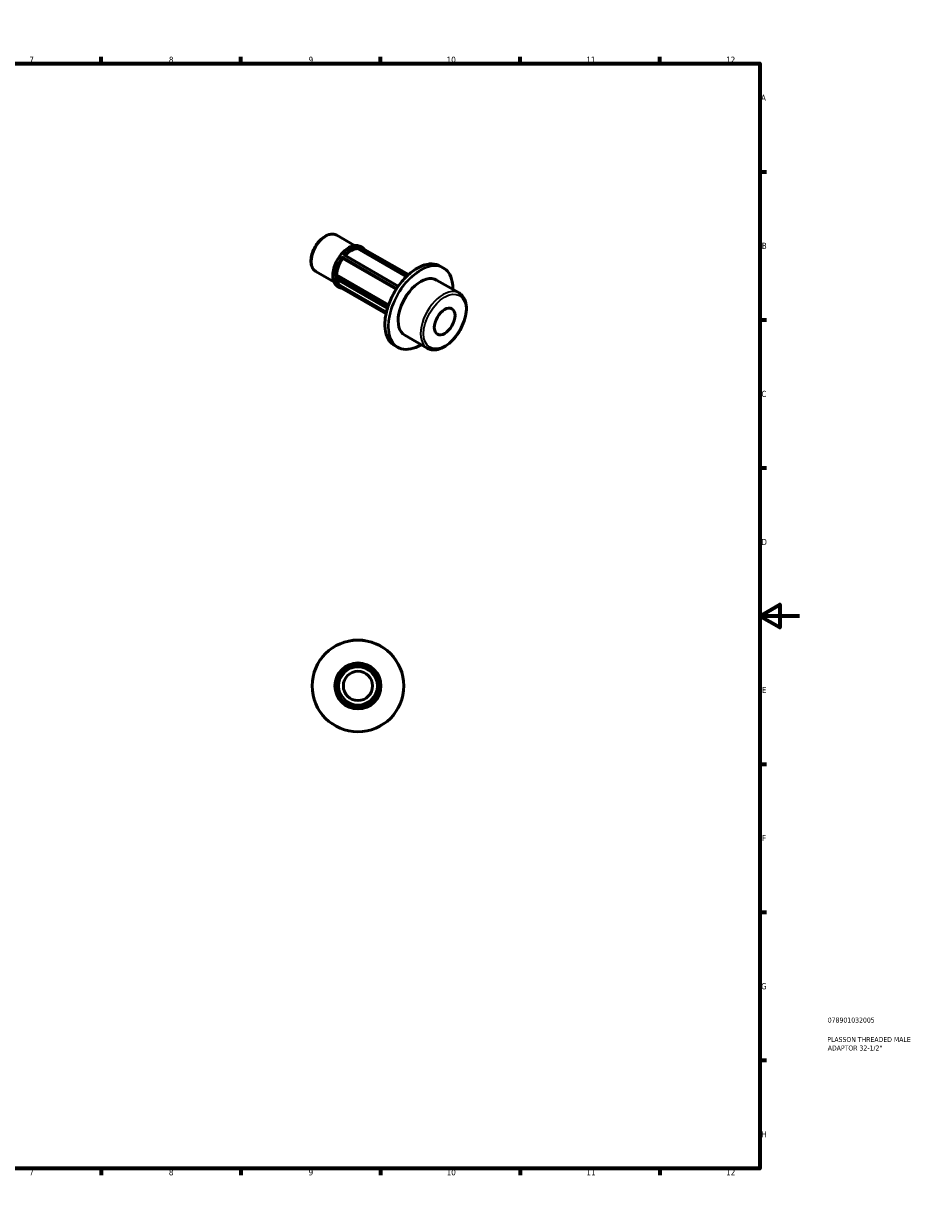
# Model space of a CAD drawing. Header units: millimetres. Extents: x 0 to 898, y 0 to 594.
# Tile 2 of 2: x 452 to 898, y 0 to 594. Entities that reach past the tile are written whole.
import ezdxf

# ---------------------------------------------------------------- set-up
doc = ezdxf.new("R2010")
doc.units = ezdxf.units.MM
for name, color, linetype, lineweight in [('Border (ANSI)', 7, 'Continuous', 70), ('Title (ISO)', 7, 'Continuous', 50), ('Visible (ANSI)', 7, 'Continuous', 50), ('Visible Narrow (ANSI)', 7, 'Continuous', 35)]:
    doc.layers.add(name, color=color, linetype=linetype, lineweight=lineweight)
doc.styles.add('Note Text (ANSI)', font='tahoma.ttf')
doc.styles.add('Note Text (ISO)', font='tahoma.ttf')

# ---------------------------------------------------------------- blocks, each defined once
blk = doc.blocks.new('Borders Default Border')
at = {"layer": 'Border (ANSI)'}
for p, q in [((70.08, 574), (70.08, 577.45)), ((140.17, 574), (140.17, 577.45)), ((210.25, 574), (210.25, 577.45)), ((280.33, 574), (280.33, 577.45)), ((350.42, 574), (350.42, 577.45)), ((490.58, 574), (490.58, 577.45)), ((560.67, 574), (560.67, 577.45)), ((630.75, 574), (630.75, 577.45)), ((700.83, 574), (700.83, 577.45)), ((770.92, 574), (770.92, 577.45)), ((20, 519.75), (16.55, 519.75)), ((821, 519.75), (824.45, 519.75)), ((20, 445.5), (16.55, 445.5)), ((821, 445.5), (824.45, 445.5)), ((20, 371.25), (16.55, 371.25)), ((821, 371.25), (824.45, 371.25)), ((20, 222.75), (16.55, 222.75)), ((821, 222.75), (824.45, 222.75)), ((20, 148.5), (16.55, 148.5)), ((821, 148.5), (824.45, 148.5)), ((20, 74.25), (16.55, 74.25)), ((821, 74.25), (824.45, 74.25)), ((70.08, 20), (70.08, 16.55)), ((140.17, 20), (140.17, 16.55)), ((210.25, 20), (210.25, 16.55)), ((280.33, 20), (280.33, 16.55)), ((350.42, 20), (350.42, 16.55)), ((490.58, 20), (490.58, 16.55)), ((560.67, 20), (560.67, 16.55)), ((630.75, 20), (630.75, 16.55)), ((700.83, 20), (700.83, 16.55)), ((770.92, 20), (770.92, 16.55))]:
    blk.add_line(p, q, dxfattribs=at)
at = {"layer": 'Border (ANSI)', "flags": 128}
for points in [[(420.5, 594), (420.5, 574), (414.73, 584), (426.27, 584), (420.5, 574)], [(20, 20), (20, 574), (821, 574), (821, 20), (20, 20)], [(0, 297), (20, 297), (10, 302.77), (10, 291.23), (20, 297)], [(841, 297), (821, 297), (831, 302.77), (831, 291.23), (821, 297)], [(420.5, 0), (420.5, 20), (414.73, 10), (426.27, 10), (420.5, 20)]]:
    blk.add_lwpolyline(points, dxfattribs=at)
at = {"layer": 'Border (ANSI)', "attachment_point": 7, "style": 'Note Text (ANSI)'}
for s, insert, char_height in [('1', (34.35, 574.4), 3.05), ('2', (104.2, 574.4), 3.05), ('3', (174.26, 574.34), 3.05), ('4', (244.23, 574.4), 3.05), ('5', (314.48, 574.34), 3.05), ('6', (384.49, 574.34), 3.05), ('7', (454.6, 574.4), 3.05), ('8', (524.63, 574.33), 3.05), ('9', (594.7, 574.34), 3.05), ('10', (663.96, 574.34), 3.048), ('11', (734.04, 574.4), 3.048), ('12', (804.13, 574.4), 3.048), ('A', (16.78, 555.35), 3.05), ('A', (821.63, 555.35), 3.05), ('B', (17.15, 481.1), 3.05), ('B', (821.99, 481.1), 3.05), ('C', (16.95, 406.8), 3.05), ('C', (821.8, 406.8), 3.05), ('D', (16.96, 332.6), 3.05), ('D', (821.81, 332.6), 3.05), ('E', (17.21, 258.35), 3.05), ('E', (822.05, 258.35), 3.05), ('F', (17.29, 184.1), 3.05), ('F', (822.14, 184.1), 3.05), ('G', (16.81, 109.79), 3.05), ('G', (821.66, 109.79), 3.05), ('H', (16.97, 35.6), 3.05), ('H', (821.81, 35.6), 3.05), ('1', (34.35, 16.55), 3.05), ('2', (104.2, 16.55), 3.05), ('3', (174.26, 16.49), 3.05), ('4', (244.23, 16.55), 3.05), ('5', (314.48, 16.49), 3.05), ('6', (384.49, 16.49), 3.05), ('7', (454.6, 16.55), 3.05), ('8', (524.63, 16.48), 3.05), ('9', (594.7, 16.49), 3.05), ('10', (663.96, 16.49), 3.048), ('11', (734.04, 16.55), 3.048), ('12', (804.13, 16.55), 3.048)]:
    blk.add_mtext(s, dxfattribs=dict(at, insert=insert, char_height=char_height))
blk = doc.blocks.new('Title Blocks ISO')
at = {"layer": 'Title (ISO)', "color": 232, "true_color": 0xca0064, "style": 'Note Text (ISO)'}
for tag, p in [('PART_NUMBER_001', (34.08, 73.13)), ('DESCRIPTION_001', (33.84, 63.4)), ('DESCRIPTION_002', (34.09, 59.12))]:
    blk.add_attdef(tag, p, '', height=2.5, dxfattribs=at)

msp = doc.modelspace()

# ---------------------------------------------------------------- linework, layer by layer
at = {"layer": 'Visible (ANSI)'}
for p, q in [((608.812, 487.944), (617.794, 482.771)), ((619.244, 481.244), (619.541, 482.01)), ((643.722, 467.148), (619.244, 481.244)), ((620.431, 482.19), (644.795, 468.159)), ((620.763, 482.271), (621.668, 481.749)), ((611.859, 476.306), (611.562, 476.73)), ((638.667, 460.869), (611.859, 476.306)), ((612.552, 478.04), (639.705, 462.404)), ((598.354, 469.784), (607.337, 464.612)), ((660.748, 472.486), (662.255, 471.618)), ((607.922, 466.409), (634.211, 451.27)), ((608.086, 467.766), (608.68, 468.109)), ((608.68, 468.109), (634.803, 453.065)), ((658.91, 465.467), (670.19, 458.971)), ((609.26, 462.295), (610.165, 461.774)), ((610.836, 462.596), (633.713, 449.423)), ((611.464, 461.297), (633.527, 448.592)), ((611.562, 461.436), (611.797, 462.043)), ((642.941, 437.736), (654.221, 431.24)), ((637.793, 432.623), (639.299, 431.755))]:
    msp.add_line(p, q, dxfattribs=at)
for radius in [23, 11.525, 10.477, 7.334]:
    msp.add_circle((619.464, 261.927), radius, dxfattribs=at)
for centre, major_axis, start_param, end_param in [((616.065, 471.676), (5.229, 9.08), 0.3399513, 1.2035659), ((616.065, 471.676), (-5.229, -9.08), 4.5287415, 5.4157679), ((616.065, 471.676), (-5.229, -9.08), 5.6799921, 6.2831853), ((650.925, 451.601), (7.985, 13.865), 0, 3.1415927)]:
    msp.add_ellipse(centre, major_axis=major_axis, ratio=0.5780931, start_param=start_param, end_param=end_param, dxfattribs=at)
msp.add_ellipse((662.946, 444.679), major_axis=(-3.66, -6.356), ratio=0.5780931, dxfattribs=at)
for points, knots in [([(608.812, 487.944), (608.246, 488.269), (607.605, 488.459), (606.221, 488.565), (605.474, 488.462), (603.899, 487.964), (603.07, 487.537), (601.451, 486.404), (600.661, 485.689), (599.216, 484.062), (598.559, 483.151), (597.434, 481.22), (596.966, 480.202), (596.261, 478.148), (596.026, 477.113), (595.822, 475.114), (595.855, 474.151), (596.22, 472.41), (596.545, 471.625), (597.389, 470.489), (597.839, 470.081), (598.354, 469.784)], [5.4997209, 5.4997209, 5.4997209, 5.4997209, 5.7692038, 5.7692038, 6.061863, 6.061863, 6.3900213, 6.3900213, 6.727103, 6.727103, 7.061754, 7.061754, 7.3950061, 7.3950061, 7.729515, 7.729515, 8.066545, 8.066545, 8.3956026, 8.3956026, 8.6413135, 8.6413135, 8.6413135, 8.6413135]), ([(620.763, 482.271), (620.147, 482.625), (619.435, 482.813), (617.888, 482.841), (617.05, 482.674), (615.324, 481.999), (614.436, 481.483), (612.711, 480.159), (611.874, 479.35), (610.335, 477.521), (609.634, 476.502), (608.435, 474.356), (607.938, 473.23), (607.199, 470.983), (606.956, 469.862), (606.753, 467.735), (606.793, 466.729), (607.156, 464.938), (607.479, 464.151), (608.296, 463.005), (608.744, 462.592), (609.26, 462.295)], [5.4997209, 5.4997209, 5.4997209, 5.4997209, 5.8086362, 5.8086362, 6.1250068, 6.1250068, 6.4475238, 6.4475238, 6.7705055, 6.7705055, 7.0929713, 7.0929713, 7.4152411, 7.4152411, 7.7377675, 7.7377675, 8.0608057, 8.0608057, 8.3829441, 8.3829441, 8.6413135, 8.6413135, 8.6413135, 8.6413135]), ([(619.546, 482.023), (619.552, 482.042), (619.558, 482.061), (619.569, 482.102), (619.574, 482.124), (619.584, 482.171), (619.588, 482.195), (619.593, 482.231), (619.594, 482.245), (619.595, 482.269), (619.595, 482.279), (619.593, 482.287), (619.593, 482.287), (619.593, 482.288)], [-0.03867886, -0.03867886, -0.03867886, -0.03867886, -0.032649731, -0.032649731, -0.025445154, -0.025445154, -0.015622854, -0.015622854, -0.007952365, -0.007952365, 0, 0, 0.000290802, 0.000290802, 0.000290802, 0.000290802]), ([(620.377, 482.216), (620.378, 482.215), (620.379, 482.215), (620.398, 482.208), (620.414, 482.199), (620.431, 482.19)], [-0.0944133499, -0.0944133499, -0.0944133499, -0.0944133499, -0.0940567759, -0.0940567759, -0.0870619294, -0.0870619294, -0.0870619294, -0.0870619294]), ([(622.732, 480.865), (622.646, 480.964), (622.557, 481.059), (622.221, 481.383), (621.955, 481.584), (621.668, 481.749)], [5.30060352, 5.30060352, 5.30060352, 5.30060352, 5.3558765, 5.3558765, 5.49972085, 5.49972085, 5.49972085, 5.49972085]), ([(611.557, 476.737), (611.549, 476.748), (611.541, 476.761), (611.524, 476.796), (611.515, 476.817), (611.497, 476.869), (611.488, 476.901), (611.475, 476.957), (611.47, 476.982), (611.462, 477.03), (611.459, 477.053), (611.456, 477.077), (611.456, 477.078), (611.456, 477.078)], [-0.03867886, -0.03867886, -0.03867886, -0.03867886, -0.032649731, -0.032649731, -0.025445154, -0.025445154, -0.015622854, -0.015622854, -0.007952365, -0.007952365, 0, 0, 0.000290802, 0.000290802, 0.000290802, 0.000290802]), ([(612.24, 478.053), (612.241, 478.054), (612.242, 478.054), (612.272, 478.061), (612.302, 478.066), (612.362, 478.072), (612.391, 478.073), (612.45, 478.07), (612.48, 478.066), (612.523, 478.054), (612.539, 478.048), (612.552, 478.04)], [-0.09441335, -0.09441335, -0.09441335, -0.09441335, -0.094056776, -0.094056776, -0.082800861, -0.082800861, -0.072065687, -0.072065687, -0.060835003, -0.060835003, -0.053651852, -0.053651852, -0.053651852, -0.053651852]), ([(660.748, 472.486), (659.519, 473.194), (658.097, 473.563), (655.001, 473.595), (653.326, 473.249), (649.887, 471.873), (648.123, 470.836), (644.693, 468.179), (643.029, 466.558), (639.968, 462.9), (638.572, 460.862), (636.188, 456.576), (635.201, 454.328), (633.733, 449.845), (633.254, 447.612), (632.853, 443.383), (632.933, 441.388), (633.649, 437.841), (634.286, 436.288), (635.893, 434.024), (636.776, 433.208), (637.793, 432.623)], [5.4997209, 5.4997209, 5.4997209, 5.4997209, 5.8140419, 5.8140419, 6.132337, 6.132337, 6.453638, 6.453638, 6.7751223, 6.7751223, 7.0963475, 7.0963475, 7.4174777, 7.4174777, 7.7387379, 7.7387379, 8.0602568, 8.0602568, 8.381352, 8.381352, 8.6413135, 8.6413135, 8.6413135, 8.6413135]), ([(667.101, 460.75), (667.115, 462.123), (666.999, 463.426), (666.398, 466.4), (665.762, 467.953), (664.155, 470.217), (663.272, 471.033), (662.255, 471.618)], [4.70088186, 4.70088186, 4.70088186, 4.70088186, 4.91866412, 4.91866412, 5.23975936, 5.23975936, 5.49972085, 5.49972085, 5.49972085, 5.49972085]), ([(607.78, 467.599), (607.78, 467.599), (607.781, 467.6), (607.798, 467.61), (607.816, 467.62), (607.857, 467.643), (607.878, 467.655), (607.926, 467.682), (607.952, 467.696), (607.998, 467.721), (608.019, 467.731), (608.051, 467.748), (608.064, 467.755), (608.076, 467.761)], [-0.09441335, -0.09441335, -0.09441335, -0.09441335, -0.094056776, -0.094056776, -0.082800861, -0.082800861, -0.072065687, -0.072065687, -0.060835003, -0.060835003, -0.05243373, -0.05243373, -0.046623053, -0.046623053, -0.046623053, -0.046623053]), ([(607.922, 466.409), (607.908, 466.416), (607.896, 466.425), (607.864, 466.45), (607.846, 466.467), (607.811, 466.506), (607.795, 466.527), (607.781, 466.55), (607.78, 466.551), (607.78, 466.552)], [-0.020410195, -0.020410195, -0.020410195, -0.020410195, -0.015622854, -0.015622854, -0.007952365, -0.007952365, 0, 0, 0.000290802, 0.000290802, 0.000290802, 0.000290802]), ([(610.165, 461.774), (610.245, 461.728), (610.326, 461.685), (610.491, 461.604), (610.575, 461.567), (610.746, 461.498), (610.833, 461.466), (611.009, 461.408), (611.099, 461.382), (611.28, 461.335), (611.372, 461.315), (611.465, 461.297)], [2.3581282, 2.3581282, 2.3581282, 2.3581282, 2.39799628, 2.39799628, 2.43786435, 2.43786435, 2.47773243, 2.47773243, 2.5176005, 2.5176005, 2.55746858, 2.55746858, 2.55746858, 2.55746858]), ([(611.465, 461.297), (611.466, 461.297), (611.467, 461.297), (611.473, 461.297), (611.479, 461.3), (611.494, 461.314), (611.503, 461.326), (611.521, 461.353), (611.529, 461.368), (611.544, 461.397), (611.551, 461.41), (611.557, 461.424)], [-0.084541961, -0.084541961, -0.084541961, -0.084541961, -0.082800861, -0.082800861, -0.072065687, -0.072065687, -0.060835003, -0.060835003, -0.05243373, -0.05243373, -0.046623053, -0.046623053, -0.046623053, -0.046623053]), ([(654.221, 431.24), (655.079, 430.746), (656.059, 430.468), (658.185, 430.352), (659.337, 430.54), (661.741, 431.374), (662.995, 432.054), (665.438, 433.834), (666.624, 434.939), (668.8, 437.447), (669.791, 438.849), (671.485, 441.809), (672.19, 443.367), (673.245, 446.497), (673.594, 448.068), (673.893, 451.078), (673.841, 452.517), (673.307, 455.105), (672.83, 456.259), (671.606, 457.933), (670.947, 458.535), (670.19, 458.971)], [2.3581282, 2.3581282, 2.3581282, 2.3581282, 2.6424044, 2.6424044, 2.9459991, 2.9459991, 3.2731454, 3.2731454, 3.6041943, 3.6041943, 3.9334792, 3.9334792, 4.2619365, 4.2619365, 4.5912622, 4.5912622, 4.9223312, 4.9223312, 5.2490585, 5.2490585, 5.4997209, 5.4997209, 5.4997209, 5.4997209]), ([(639.299, 431.755), (640.529, 431.047), (641.951, 430.678), (645.046, 430.646), (646.722, 430.992), (649.327, 432.034), (650.231, 432.484), (651.132, 433.019)], [2.3581282, 2.3581282, 2.3581282, 2.3581282, 2.67244925, 2.67244925, 2.99074432, 2.99074432, 3.15696719, 3.15696719, 3.15696719, 3.15696719])]:
    msp.add_open_spline(points, degree=3, knots=knots, dxfattribs=at)
for points in [[(619.541, 482.01), (619.543, 482.014), (619.545, 482.019), (619.546, 482.023)], [(611.562, 476.73), (611.56, 476.732), (611.559, 476.735), (611.557, 476.737)], [(608.076, 467.761), (608.079, 467.763), (608.082, 467.764), (608.086, 467.766)], [(611.557, 461.424), (611.559, 461.428), (611.56, 461.432), (611.562, 461.436)]]:
    msp.add_open_spline(points, degree=3, dxfattribs=at)
at = {"layer": 'Visible Narrow (ANSI)'}
for p, q in [((619.546, 482.023), (644.342, 467.744)), ((644.536, 467.924), (619.593, 482.288)), ((620.377, 482.216), (644.792, 468.156)), ((638.922, 461.262), (611.456, 477.078)), ((611.557, 476.737), (638.788, 461.056)), ((612.24, 478.053), (639.621, 462.286)), ((607.78, 467.599), (634.507, 452.208)), ((634.227, 451.323), (607.78, 466.552)), ((634.6, 452.486), (608.076, 467.761)), ((633.561, 448.752), (611.557, 461.424))]:
    msp.add_line(p, q, dxfattribs=at)
for radius in [22.79, 11.316, 9.43]:
    msp.add_circle((619.464, 261.927), radius, dxfattribs=at)
for centre, major_axis, start_param, end_param in [((603.583, 478.864), (-5.229, -9.08), 3.1415927, 6.2831853), ((615.011, 472.283), (-5.751, -9.988), 3.1415927, 6.2831853), ((615.917, 471.761), (5.751, 9.988), 0.3154499, 1.2514791), ((616.065, 471.676), (5.647, 9.806), 0.3340077, 1.23191), ((615.917, 471.761), (5.751, 9.988), 0, 0.2042815), ((616.065, 471.676), (5.647, 9.806), 6.2157264, 6.3506442), ((615.917, 471.761), (-5.751, -9.988), 4.5042401, 5.4402693), ((616.065, 471.676), (5.647, 9.806), 1.3812052, 2.2801188), ((649.27, 452.554), (-11.478, -19.931), 3.1415927, 6.2831853), ((650.925, 451.601), (-11.373, -19.75), 2.3490663, 7.0757117), ((650.777, 451.687), (11.478, 19.931), 0, 3.1415927), ((615.917, 471.761), (-5.751, -9.988), 5.5514376, 6.2831853), ((616.065, 471.676), (-5.647, -9.806), 5.579598, 6.468909), ((662.205, 445.106), (7.985, 13.865), 0, 3.1415927)]:
    msp.add_ellipse(centre, major_axis=major_axis, ratio=0.5780931, start_param=start_param, end_param=end_param, dxfattribs=at)
msp.add_ellipse((662.946, 444.679), major_axis=(-7.462, -12.957), ratio=0.5780931, dxfattribs=at)

# ---------------------------------------------------------------- block references
msp.add_blockref('Borders Default Border', (0, 0))
msp.add_blockref('Title Blocks ISO', (821, 20)).add_auto_attribs({'PART_NUMBER_001': '078901032005', 'DESCRIPTION_001': 'PLASSON THREADED MALE', 'DESCRIPTION_002': 'ADAPTOR 32-1/2"'})

doc.saveas('drawing.dxf')
